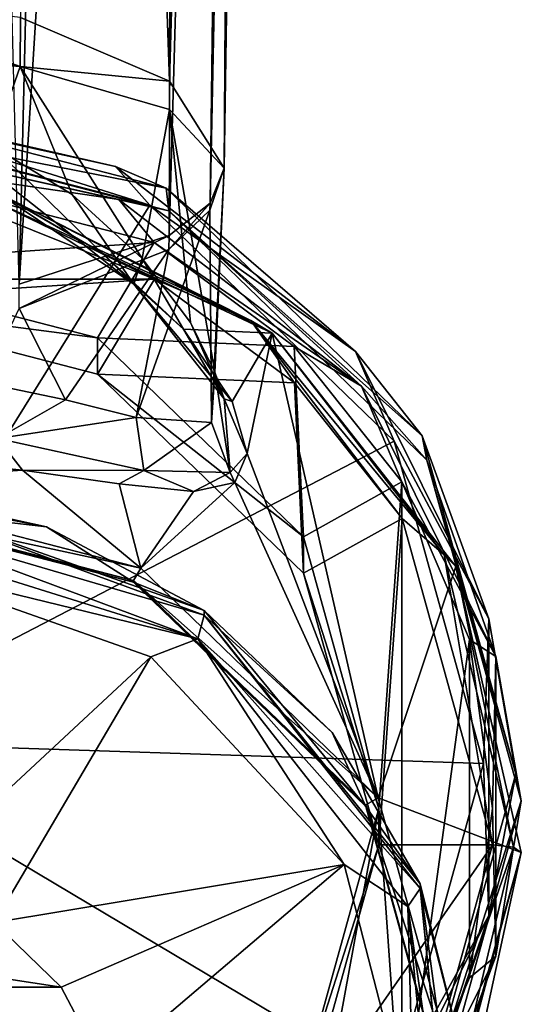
# Model space of a CAD drawing. Header units: metres. Extents: x -24 to 24, y -242 to 24.
# Tile 3 of 10: x 7 to 24, y -216 to -182. Entities that reach past the tile are written whole.
import ezdxf

# ---------------------------------------------------------------- set-up
doc = ezdxf.new("R2010")
doc.units = ezdxf.units.M
doc.layers.add('solid_10471032', color=7, linetype='CONTINUOUS')

msp = doc.modelspace()

# ---------------------------------------------------------------- linework, layer by layer
at = {"layer": 'solid_10471032'}
for points in [[(9.102831, -93.506592, 148.204285), (7.074371, -182.165863, 193.072708), (12.251135, -184.375931, 188.380798)], [(12.528943, -95.062393, 145.15097), (9.102831, -93.506592, 148.204285), (12.251135, -184.375931, 188.380798)], [(14.72824, -97.022491, 141.304184), (12.528943, -95.062393, 145.15097), (12.251135, -184.375931, 188.380798)], [(14.72824, -97.022491, 141.304184), (12.251135, -184.375931, 188.380798), (14.139192, -187.391785, 181.980881)], [(15.485623, -99.195305, 137.039963), (14.72824, -97.022491, 141.304184), (14.139192, -187.391785, 181.980881)], [(13.653281, -188.596252, 178.465332), (15.485623, -99.195305, 137.039963), (14.139192, -187.391785, 181.980881)], [(13.653281, -188.596252, 178.465332), (14.7268, -101.367844, 132.776245), (15.485623, -99.195305, 137.039963)], [(12.23005, -189.716141, 175.195587), (12.526928, -103.327164, 128.931), (14.7268, -101.367844, 132.776245)], [(13.653281, -188.596252, 178.465332), (12.23005, -189.716141, 175.195587), (14.7268, -101.367844, 132.776245)], [(7.037867, -191.408615, 170.257095), (9.101162, -104.882263, 125.879059), (12.526928, -103.327164, 128.931)], [(12.23005, -189.716141, 175.195587), (7.037867, -191.408615, 170.257095), (12.526928, -103.327164, 128.931)], [(7.037867, -191.408615, 170.257095), (4.783923, -105.880943, 123.919113), (9.101162, -104.882263, 125.879059)], [(-0.000001, -182.315811, 195.202225), (7.065751, -183.859482, 193.698593), (0, -181.356339, 194.790253)], [(7.065751, -183.859482, 193.698593), (7.074371, -182.165863, 193.072708), (0, -181.356339, 194.790253)], [(7.065751, -183.859482, 193.698593), (12.251135, -184.375931, 188.380798), (7.074371, -182.165863, 193.072708)], [(-0.000001, -182.315811, 195.202225), (0, -183.313004, 195.511932), (7.065751, -183.859482, 193.698593)], [(7.065751, -183.859482, 193.698593), (0, -183.313004, 195.511932), (6.096061, -186.620392, 194.922745)], [(7.065751, -183.859482, 193.698593), (6.096061, -186.620392, 194.922745), (8.875645, -188.300598, 193.530899)], [(12.241273, -185.353485, 188.744339), (12.251135, -184.375931, 188.380798), (7.065751, -183.859482, 193.698593)], [(7.065751, -183.859482, 193.698593), (8.875645, -188.300598, 193.530899), (11.294135, -190.513535, 191.477402)], [(12.241273, -185.353485, 188.744339), (7.065751, -183.859482, 193.698593), (11.294135, -190.513535, 191.477402)], [(12.241273, -185.353485, 188.744339), (14.139192, -187.391785, 181.980881), (12.251135, -184.375931, 188.380798)], [(12.127683, -188.085983, 208.73259), (0, -185.700378, 204.34758), (0, -184.947083, 207.891525)], [(10.378241, -187.334366, 209.431778), (12.127683, -188.085983, 208.73259), (0, -184.947083, 207.891525)], [(10.378241, -187.334366, 209.431778), (0, -184.947083, 207.891525), (0, -185.04631, 208.818695)], [(0, -185.04631, 208.818695), (0, -185.67421, 209.508102), (11.567273, -188.668045, 210.310287)], [(10.378241, -187.334366, 209.431778), (0, -185.04631, 208.818695), (11.567273, -188.668045, 210.310287)], [(12.241273, -185.353485, 188.744339), (11.294135, -190.513535, 191.477402), (12.974667, -192.74202, 188.964569)], [(12.241273, -185.353485, 188.744339), (13.817475, -194.457016, 186.377548), (14.139192, -187.391785, 181.980881)], [(12.241273, -185.353485, 188.744339), (12.974667, -192.74202, 188.964569), (13.817475, -194.457016, 186.377548)], [(11.567273, -188.668045, 210.310287), (0, -185.67421, 209.508102), (0, -207.25528, 218.351227)], [(12.222424, -188.86377, 205.195206), (0, -185.700378, 204.34758), (12.127683, -188.085983, 208.73259)], [(0, -186.156021, 203.70285), (0, -185.700378, 204.34758), (12.222424, -188.86377, 205.195206)], [(10.487661, -188.468201, 204.322388), (0, -186.937332, 203.589554), (0, -186.156021, 203.70285)], [(10.487661, -188.468201, 204.322388), (0, -186.156021, 203.70285), (12.222424, -188.86377, 205.195206)], [(5.946752, -187.424393, 195.406082), (11.012865, -191.40831, 193.20961), (6.096061, -186.620392, 194.922745)], [(11.012865, -191.40831, 193.20961), (8.875645, -188.300598, 193.530899), (6.096061, -186.620392, 194.922745)], [(0, -186.937332, 203.589554), (11.709051, -189.963669, 204.400467), (0, -190.7491, 204.610916)], [(10.487661, -188.468201, 204.322388), (11.709051, -189.963669, 204.400467), (0, -186.937332, 203.589554)], [(18.700943, -193.745346, 211.149597), (10.378241, -187.334366, 209.431778), (11.567273, -188.668045, 210.310287)], [(18.700943, -193.745346, 211.149597), (12.127683, -188.085983, 208.73259), (10.378241, -187.334366, 209.431778)], [(5.946752, -187.424393, 195.406082), (5.975156, -188.032623, 196.135193), (11.012865, -191.40831, 193.20961)], [(13.649966, -188.848328, 178.564316), (13.653281, -188.596252, 178.465332), (14.139192, -187.391785, 181.980881)], [(13.698465, -196.201309, 181.21048), (13.649966, -188.848328, 178.564316), (14.139192, -187.391785, 181.980881)], [(13.817475, -194.457016, 186.377548), (13.698465, -196.201309, 181.21048), (14.139192, -187.391785, 181.980881)], [(5.975156, -188.032623, 196.135193), (6.512548, -188.356125, 197.865784), (9.920469, -190.332474, 195.79895)], [(5.975156, -188.032623, 196.135193), (9.920469, -190.332474, 195.79895), (11.012865, -191.40831, 193.20961)], [(5.378115, -188.158157, 198.58194), (6.070652, -188.966125, 199.122437), (11.72711, -191.230667, 199.729218)], [(5.378115, -188.158157, 198.58194), (11.72711, -191.230667, 199.729218), (15.069144, -192.666092, 199.789841)], [(5.378115, -188.158157, 198.58194), (15.069144, -192.666092, 199.789841), (6.512548, -188.356125, 197.865784)], [(9.920469, -190.332474, 195.79895), (6.512548, -188.356125, 197.865784), (15.808911, -193.106201, 199.13858)], [(15.069144, -192.666092, 199.789841), (15.808911, -193.106201, 199.13858), (6.512548, -188.356125, 197.865784)], [(11.012865, -191.40831, 193.20961), (11.294135, -190.513535, 191.477402), (8.875645, -188.300598, 193.530899)], [(12.222424, -188.86377, 205.195206), (12.127683, -188.085983, 208.73259), (21.005663, -196.661484, 211.03038)], [(18.700943, -193.745346, 211.149597), (21.005663, -196.661484, 211.03038), (12.127683, -188.085983, 208.73259)], [(20.035055, -196.847321, 212.501923), (11.567273, -188.668045, 210.310287), (0, -207.25528, 218.351227)], [(18.898113, -194.946762, 206.058319), (11.709051, -189.963669, 204.400467), (10.487661, -188.468201, 204.322388)], [(18.898113, -194.946762, 206.058319), (10.487661, -188.468201, 204.322388), (12.222424, -188.86377, 205.195206)], [(18.700943, -193.745346, 211.149597), (11.567273, -188.668045, 210.310287), (20.035055, -196.847321, 212.501923)], [(12.222949, -190.204346, 175.385406), (12.23005, -189.716141, 175.195587), (13.653281, -188.596252, 178.465332)], [(12.222949, -190.204346, 175.385406), (13.653281, -188.596252, 178.465332), (13.649966, -188.848328, 178.564316)], [(11.72711, -191.230667, 199.729218), (6.070652, -188.966125, 199.122437), (-11.727068, -191.230652, 199.729218)], [(11.087111, -196.032974, 175.348114), (12.222949, -190.204346, 175.385406), (13.649966, -188.848328, 178.564316)], [(13.698465, -196.201309, 181.21048), (11.087111, -196.032974, 175.348114), (13.649966, -188.848328, 178.564316)], [(21.169861, -197.506332, 207.510971), (12.222424, -188.86377, 205.195206), (21.005663, -196.661484, 211.03038)], [(18.898113, -194.946762, 206.058319), (12.222424, -188.86377, 205.195206), (21.169861, -197.506332, 207.510971)], [(7.033549, -192.248077, 170.592361), (7.037867, -191.408615, 170.257095), (12.23005, -189.716141, 175.195587)], [(7.033549, -192.248077, 170.592361), (12.23005, -189.716141, 175.195587), (12.222949, -190.204346, 175.385406)], [(11.709051, -189.963669, 204.400467), (9.750152, -193.27269, 205.287109), (0, -190.7491, 204.610916)], [(11.709051, -189.963669, 204.400467), (16.570606, -193.5625, 205.364761), (9.750152, -193.27269, 205.287109)], [(18.898113, -194.946762, 206.058319), (16.570606, -193.5625, 205.364761), (11.709051, -189.963669, 204.400467)], [(8.643844, -195.416946, 172.625443), (7.033549, -192.248077, 170.592361), (12.222949, -190.204346, 175.385406)], [(11.087111, -196.032974, 175.348114), (8.643844, -195.416946, 172.625443), (12.222949, -190.204346, 175.385406)], [(12.733049, -192.962921, 192.666489), (9.920469, -190.332474, 195.79895), (15.808911, -193.106201, 199.13858)], [(11.012865, -191.40831, 193.20961), (9.920469, -190.332474, 195.79895), (12.733049, -192.962921, 192.666489)], [(0, -190.7491, 204.610916), (9.750152, -193.27269, 205.287109), (0, -192.001785, 199.935837)], [(11.012865, -191.40831, 193.20961), (14.143404, -195.385849, 188.307327), (11.294135, -190.513535, 191.477402)], [(14.143404, -195.385849, 188.307327), (12.974667, -192.74202, 188.964569), (11.294135, -190.513535, 191.477402)], [(0, -192.001785, 199.935837), (11.72711, -191.230667, 199.729218), (-11.727068, -191.230652, 199.729218)], [(0, -192.001785, 199.935837), (9.749959, -194.525253, 200.612), (11.72711, -191.230667, 199.729218)], [(9.749959, -194.525253, 200.612), (16.58349, -194.832825, 200.694412), (11.72711, -191.230667, 199.729218)], [(11.012865, -191.40831, 193.20961), (12.733049, -192.962921, 192.666489), (14.416489, -195.478912, 188.884583)], [(11.012865, -191.40831, 193.20961), (14.416489, -195.478912, 188.884583), (14.143404, -195.385849, 188.307327)], [(15.069144, -192.666092, 199.789841), (11.72711, -191.230667, 199.729218), (16.58349, -194.832825, 200.694412)], [(9.750152, -193.27269, 205.287109), (9.749959, -194.525253, 200.612), (0, -192.001785, 199.935837)], [(8.643844, -195.416946, 172.625443), (5.814425, -194.828949, 170.677979), (7.033549, -192.248077, 170.592361)], [(14.143404, -195.385849, 188.307327), (13.817475, -194.457016, 186.377548), (12.974667, -192.74202, 188.964569)], [(15.069144, -192.666092, 199.789841), (16.58349, -194.832825, 200.694412), (20.308722, -199.527237, 201.952271)], [(15.069144, -192.666092, 199.789841), (20.308722, -199.527237, 201.952271), (21.775543, -200.789108, 201.966385)], [(15.069144, -192.666092, 199.789841), (21.775543, -200.789108, 201.966385), (15.808911, -193.106201, 199.13858)], [(14.416489, -195.478912, 188.884583), (12.733049, -192.962921, 192.666489), (15.808911, -193.106201, 199.13858)], [(14.944213, -197.273056, 184.965469), (14.416489, -195.478912, 188.884583), (15.808911, -193.106201, 199.13858)], [(14.944213, -197.273056, 184.965469), (15.808911, -193.106201, 199.13858), (19.48559, -209.210541, 167.587555)], [(15.808911, -193.106201, 199.13858), (22.17812, -201.189957, 201.304626), (19.48559, -209.210541, 167.587555)], [(21.775543, -200.789108, 201.966385), (22.17812, -201.189957, 201.304626), (15.808911, -193.106201, 199.13858)], [(9.750152, -193.27269, 205.287109), (16.887377, -200.166718, 207.134369), (9.749959, -194.525253, 200.612)], [(16.570606, -193.5625, 205.364761), (16.887377, -200.166718, 207.134369), (9.750152, -193.27269, 205.287109)], [(16.570606, -193.5625, 205.364761), (20.301033, -198.254318, 206.621933), (16.887377, -200.166718, 207.134369)], [(18.898113, -194.946762, 206.058319), (20.301033, -198.254318, 206.621933), (16.570606, -193.5625, 205.364761)], [(23.319695, -203.009476, 213.631912), (18.700943, -193.745346, 211.149597), (20.035055, -196.847321, 212.501923)], [(23.319695, -203.009476, 213.631912), (21.005663, -196.661484, 211.03038), (18.700943, -193.745346, 211.149597)], [(9.749959, -194.525253, 200.612), (16.887512, -201.419601, 202.459335), (16.58349, -194.832825, 200.694412)], [(16.887377, -200.166718, 207.134369), (16.887512, -201.419601, 202.459335), (9.749959, -194.525253, 200.612)], [(14.354033, -197.929916, 181.517578), (13.698465, -196.201309, 181.21048), (13.817475, -194.457016, 186.377548)], [(14.143404, -195.385849, 188.307327), (14.354033, -197.929916, 181.517578), (13.817475, -194.457016, 186.377548)], [(6.279175, -196.759827, 170.647858), (5.814425, -194.828949, 170.677979), (8.643844, -195.416946, 172.625443)], [(16.887512, -201.419601, 202.459335), (20.308722, -199.527237, 201.952271), (16.58349, -194.832825, 200.694412)], [(23.565561, -204.308578, 208.566803), (20.301033, -198.254318, 206.621933), (18.898113, -194.946762, 206.058319)], [(23.565561, -204.308578, 208.566803), (18.898113, -194.946762, 206.058319), (21.169861, -197.506332, 207.510971)], [(6.279175, -196.759827, 170.647858), (8.643844, -195.416946, 172.625443), (11.087111, -196.032974, 175.348114)], [(14.143404, -195.385849, 188.307327), (14.416489, -195.478912, 188.884583), (14.944213, -197.273056, 184.965469)], [(14.143404, -195.385849, 188.307327), (14.944213, -197.273056, 184.965469), (14.354033, -197.929916, 181.517578)], [(11.352802, -197.861084, 175.05365), (6.279175, -196.759827, 170.647858), (11.087111, -196.032974, 175.348114)], [(11.352802, -197.861084, 175.05365), (11.087111, -196.032974, 175.348114), (13.698465, -196.201309, 181.21048)], [(14.354033, -197.929916, 181.517578), (11.352802, -197.861084, 175.05365), (13.698465, -196.201309, 181.21048)], [(23.134478, -208.020416, 215.495743), (20.035055, -196.847321, 212.501923), (0, -207.25528, 218.351227)], [(6.279175, -196.759827, 170.647858), (7.147932, -197.853882, 169.840866), (3.575821, -197.502014, 168.140945)], [(11.352802, -197.861084, 175.05365), (7.147932, -197.853882, 169.840866), (6.279175, -196.759827, 170.647858)], [(23.319695, -203.009476, 213.631912), (20.035055, -196.847321, 212.501923), (23.134478, -208.020416, 215.495743)], [(21.169861, -197.506332, 207.510971), (21.005663, -196.661484, 211.03038), (24.25523, -208.375839, 214.169235)], [(23.319695, -203.009476, 213.631912), (24.25523, -208.375839, 214.169235), (21.005663, -196.661484, 211.03038)], [(3.575821, -197.502014, 168.140945), (7.147932, -197.853882, 169.840866), (0, -198.343842, 164.675827)], [(14.354033, -197.929916, 181.517578), (14.944213, -197.273056, 184.965469), (14.508518, -198.282913, 180.983704)], [(14.508518, -198.282913, 180.983704), (14.944213, -197.273056, 184.965469), (19.48559, -209.210541, 167.587555)], [(24.444849, -209.312286, 210.674362), (21.169861, -197.506332, 207.510971), (24.25523, -208.375839, 214.169235)], [(23.565561, -204.308578, 208.566803), (21.169861, -197.506332, 207.510971), (24.444849, -209.312286, 210.674362)], [(7.147932, -197.853882, 169.840866), (11.250048, -201.255585, 165.456024), (0, -198.343842, 164.675827)], [(7.147932, -197.853882, 169.840866), (10.500057, -198.328644, 172.850906), (11.250048, -201.255585, 165.456024)], [(11.352802, -197.861084, 175.05365), (10.500057, -198.328644, 172.850906), (7.147932, -197.853882, 169.840866)], [(11.352802, -197.861084, 175.05365), (13.07597, -198.591553, 176.850266), (10.500057, -198.328644, 172.850906)], [(14.354033, -197.929916, 181.517578), (13.07597, -198.591553, 176.850266), (11.352802, -197.861084, 175.05365)], [(14.354033, -197.929916, 181.517578), (14.508518, -198.282913, 180.983704), (13.07597, -198.591553, 176.850266)], [(20.301033, -198.254318, 206.621933), (19.5, -209.584641, 209.657883), (16.887377, -200.166718, 207.134369)], [(20.301033, -198.254318, 206.621933), (20.301041, -220.914963, 212.693832), (19.5, -209.584641, 209.657883)], [(20.301033, -198.254318, 206.621933), (22.646275, -203.71936, 208.086288), (20.301041, -220.914963, 212.693832)], [(23.565561, -204.308578, 208.566803), (22.646275, -203.71936, 208.086288), (20.301033, -198.254318, 206.621933)], [(0, -198.826813, 164.805237), (0, -198.343842, 164.675827), (11.250048, -201.255585, 165.456024)], [(0, -198.891571, 164.563766), (7.984661, -199.823074, 164.81337), (1.90812, -198.486832, 164.455322)], [(1.90812, -198.650238, 163.845505), (1.90812, -198.486832, 164.455322), (7.984661, -199.823074, 164.81337)], [(10.500057, -198.328644, 172.850906), (13.07597, -198.591553, 176.850266), (11.250048, -201.255585, 165.456024)], [(14.508518, -198.282913, 180.983704), (19.48559, -209.210541, 167.587555), (11.250048, -201.255585, 165.456024)], [(13.07597, -198.591553, 176.850266), (14.508518, -198.282913, 180.983704), (11.250048, -201.255585, 165.456024)], [(11.000047, -201.673843, 165.5681), (0, -198.826813, 164.805237), (11.250048, -201.255585, 165.456024)], [(0, -198.891571, 164.563766), (0, -198.826813, 164.805237), (11.000047, -201.673843, 165.5681)], [(0, -198.891571, 164.563766), (11.000047, -201.673843, 165.5681), (10.999543, -201.738327, 165.326553)], [(0, -198.891571, 164.563766), (10.999543, -201.738327, 165.326553), (7.984661, -199.823074, 164.81337)], [(1.90812, -198.650238, 163.845505), (7.984661, -199.823074, 164.81337), (13.448728, -202.718185, 165.589111)], [(13.448955, -202.881744, 164.97934), (1.90812, -198.650238, 163.845505), (13.448728, -202.718185, 165.589111)], [(1.981554, -199.516708, 162.538269), (1.90812, -198.650238, 163.845505), (13.448955, -202.881744, 164.97934)], [(1.981554, -199.516708, 162.538269), (13.448955, -202.881744, 164.97934), (13.232041, -203.701462, 163.65947)], [(2.06716, -200.213745, 162.153488), (1.981554, -199.516708, 162.538269), (13.232041, -203.701462, 163.65947)], [(16.887512, -201.419601, 202.459335), (19.5, -210.837326, 204.982803), (20.308722, -199.527237, 201.952271)], [(19.5, -210.837326, 204.982803), (23.44241, -210.837326, 204.982803), (20.308722, -199.527237, 201.952271)], [(21.775543, -200.789108, 201.966385), (20.308722, -199.527237, 201.952271), (23.44241, -210.837326, 204.982803)], [(10.999543, -201.738327, 165.326553), (13.448728, -202.718185, 165.589111), (7.984661, -199.823074, 164.81337)], [(2.06716, -200.213745, 162.153488), (13.232041, -203.701462, 163.65947), (2.178041, -201.01033, 162.002792)], [(16.887377, -200.166718, 207.134369), (19.5, -209.584641, 209.657883), (16.887512, -201.419601, 202.459335)], [(21.775543, -200.789108, 201.966385), (23.44241, -210.837326, 204.982803), (24.169031, -210.918335, 204.680511)], [(21.775543, -200.789108, 201.966385), (24.169031, -210.918335, 204.680511), (22.17812, -201.189957, 201.304626)], [(2.178041, -201.01033, 162.002792), (11.598739, -204.326965, 162.891479), (3.244394, -212.087769, 161.732727)], [(13.232041, -203.701462, 163.65947), (11.598739, -204.326965, 162.891479), (2.178041, -201.01033, 162.002792)], [(11.000047, -201.673843, 165.5681), (11.250048, -201.255585, 165.456024), (19.48559, -209.210541, 167.587555)], [(22.17812, -201.189957, 201.304626), (24.440844, -211.110626, 203.96286), (19.48559, -209.210541, 167.587555)], [(24.169031, -210.918335, 204.680511), (24.440844, -211.110626, 203.96286), (22.17812, -201.189957, 201.304626)], [(10.999543, -201.738327, 165.326553), (11.000047, -201.673843, 165.5681), (19.05225, -209.51622, 167.410629)], [(19.052576, -209.452026, 167.652252), (11.000047, -201.673843, 165.5681), (19.48559, -209.210541, 167.587555)], [(19.05225, -209.51622, 167.410629), (11.000047, -201.673843, 165.5681), (19.052576, -209.452026, 167.652252)], [(19.5, -209.584641, 209.657883), (19.5, -210.837326, 204.982803), (16.887512, -201.419601, 202.459335)], [(10.999543, -201.738327, 165.326553), (19.05225, -209.51622, 167.410629), (13.448728, -202.718185, 165.589111)], [(13.232041, -203.701462, 163.65947), (13.448955, -202.881744, 164.97934), (20.941633, -212.357758, 167.518433)], [(13.448955, -202.881744, 164.97934), (13.448728, -202.718185, 165.589111), (17.881065, -206.950119, 166.723053)], [(19.05225, -209.51622, 167.410629), (17.881065, -206.950119, 166.723053), (13.448728, -202.718185, 165.589111)], [(13.448955, -202.881744, 164.97934), (17.881065, -206.950119, 166.723053), (20.94154, -212.194199, 168.128204)], [(20.941633, -212.357758, 167.518433), (13.448955, -202.881744, 164.97934), (20.94154, -212.194199, 168.128204)], [(23.319695, -213.291901, 216.387085), (23.319695, -203.009476, 213.631912), (23.134478, -208.020416, 215.495743)], [(23.319695, -213.291901, 216.387085), (24.25523, -208.375839, 214.169235), (23.319695, -203.009476, 213.631912)], [(13.232041, -203.701462, 163.65947), (18.306067, -211.52626, 164.820526), (11.598739, -204.326965, 162.891479)], [(13.232041, -203.701462, 163.65947), (20.941633, -212.357758, 167.518433), (20.512196, -212.982437, 166.146301)], [(13.232041, -203.701462, 163.65947), (20.512196, -212.982437, 166.146301), (18.306067, -211.52626, 164.820526)], [(22.646275, -203.71936, 208.086288), (22.646278, -215.449921, 211.229477), (20.301041, -220.914963, 212.693832)], [(22.646275, -203.71936, 208.086288), (23.44622, -209.584641, 209.657883), (22.646278, -215.449921, 211.229477)], [(23.565561, -204.308578, 208.566803), (23.44622, -209.584641, 209.657883), (22.646275, -203.71936, 208.086288)], [(11.598739, -204.326965, 162.891479), (6.171745, -213.528381, 162.118744), (3.244394, -212.087769, 161.732727)], [(11.598739, -204.326965, 162.891479), (18.306067, -211.52626, 164.820526), (6.171745, -213.528381, 162.118744)], [(23.565561, -214.699402, 211.351028), (23.44622, -209.584641, 209.657883), (23.565561, -204.308578, 208.566803)], [(23.565561, -214.699402, 211.351028), (23.565561, -204.308578, 208.566803), (24.444849, -209.312286, 210.674362)], [(19.05225, -209.51622, 167.410629), (20.94154, -212.194199, 168.128204), (17.881065, -206.950119, 166.723053)], [(11.567245, -227.372772, 220.681183), (0, -207.25528, 218.351227), (0, -218.711273, 220.652618)], [(20.035034, -219.193512, 218.489563), (23.134478, -208.020416, 215.495743), (0, -207.25528, 218.351227)], [(11.567245, -227.372772, 220.681183), (20.035034, -219.193512, 218.489563), (0, -207.25528, 218.351227)], [(23.319695, -213.291901, 216.387085), (23.134478, -208.020416, 215.495743), (20.035034, -219.193512, 218.489563)], [(24.444849, -209.312286, 210.674362), (24.25523, -208.375839, 214.169235), (21.005659, -220.090195, 217.30809)], [(23.319695, -213.291901, 216.387085), (21.005659, -220.090195, 217.30809), (24.25523, -208.375839, 214.169235)], [(19.05225, -209.51622, 167.410629), (19.052576, -209.452026, 167.652252), (22, -220.077179, 170.499252)], [(19.05225, -209.51622, 167.410629), (22, -220.077179, 170.499252), (22, -220.141876, 170.257782)], [(19.05225, -209.51622, 167.410629), (22, -220.141876, 170.257782), (20.94154, -212.194199, 168.128204)], [(19.052576, -209.452026, 167.652252), (19.48559, -209.210541, 167.587555), (22.5, -220.077179, 170.499252)], [(22, -220.077179, 170.499252), (19.052576, -209.452026, 167.652252), (22.5, -220.077179, 170.499252)], [(24.440844, -211.110626, 203.96286), (22.5, -220.077179, 170.499252), (19.48559, -209.210541, 167.587555)], [(21.169861, -221.11824, 213.837769), (24.444849, -209.312286, 210.674362), (21.005659, -220.090195, 217.30809)], [(23.565561, -214.699402, 211.351028), (24.444849, -209.312286, 210.674362), (21.169861, -221.11824, 213.837769)], [(16.570616, -225.606796, 213.951004), (16.887377, -219.002563, 212.181412), (19.5, -209.584641, 209.657883)], [(20.301041, -220.914963, 212.693832), (16.570616, -225.606796, 213.951004), (19.5, -209.584641, 209.657883)], [(16.887377, -219.002563, 212.181412), (19.5, -210.837326, 204.982803), (19.5, -209.584641, 209.657883)], [(23.565561, -214.699402, 211.351028), (22.646278, -215.449921, 211.229477), (23.44622, -209.584641, 209.657883)], [(16.887377, -219.002563, 212.181412), (16.887512, -220.255066, 207.506287), (19.5, -210.837326, 204.982803)], [(16.887512, -220.255066, 207.506287), (20.308701, -222.147461, 208.013351), (23.44241, -210.837326, 204.982803)], [(16.887512, -220.255066, 207.506287), (23.44241, -210.837326, 204.982803), (19.5, -210.837326, 204.982803)], [(24.169031, -210.918335, 204.680511), (23.44241, -210.837326, 204.982803), (20.308701, -222.147461, 208.013351)], [(21.775543, -221.047562, 207.394623), (24.169031, -210.918335, 204.680511), (20.308701, -222.147461, 208.013351)], [(24.440844, -211.110626, 203.96286), (21.166393, -222.914642, 207.125732), (22.5, -220.077179, 170.499252)], [(21.775543, -221.047562, 207.394623), (21.166393, -222.914642, 207.125732), (24.440844, -211.110626, 203.96286)], [(21.775543, -221.047562, 207.394623), (24.440844, -211.110626, 203.96286), (24.169031, -210.918335, 204.680511)], [(18.306067, -211.52626, 164.820526), (8.494348, -215.771774, 162.719864), (6.171745, -213.528381, 162.118744)], [(18.306067, -211.52626, 164.820526), (9.986082, -218.599457, 163.477539), (8.494348, -215.771774, 162.719864)], [(18.306067, -211.52626, 164.820526), (20.730928, -220.924057, 167.338654), (9.986082, -218.599457, 163.477539)], [(20.512196, -212.982437, 166.146301), (20.730928, -220.924057, 167.338654), (18.306067, -211.52626, 164.820526)], [(20.941633, -212.357758, 167.518433), (20.94154, -212.194199, 168.128204), (22.395308, -218.048096, 169.696747)], [(22, -220.141876, 170.257782), (22.395308, -218.048096, 169.696747), (20.94154, -212.194199, 168.128204)], [(20.512196, -212.982437, 166.146301), (20.941633, -212.357758, 167.518433), (22.130846, -224.225983, 170.698502)], [(20.941633, -212.357758, 167.518433), (22.395308, -218.048096, 169.696747), (22.130802, -224.062637, 171.308334)], [(22.130846, -224.225983, 170.698502), (20.941633, -212.357758, 167.518433), (22.130802, -224.062637, 171.308334)], [(18.700943, -222.55603, 218.8694), (23.319695, -213.291901, 216.387085), (20.035034, -219.193512, 218.489563)], [(18.700943, -222.55603, 218.8694), (21.005659, -220.090195, 217.30809), (23.319695, -213.291901, 216.387085)], [(20.512196, -212.982437, 166.146301), (22.130846, -224.225983, 170.698502), (21.638931, -224.575653, 169.252686)], [(20.512196, -212.982437, 166.146301), (21.638931, -224.575653, 169.252686), (20.730928, -220.924057, 167.338654)], [(-8.494348, -215.771774, 162.719864), (-6.171745, -213.528381, 162.118744), (8.494348, -215.771774, 162.719864)], [(-6.171745, -213.528381, 162.118744), (6.171745, -213.528381, 162.118744), (8.494348, -215.771774, 162.719864)], [(18.898113, -224.061203, 213.859512), (22.646278, -215.449921, 211.229477), (23.565561, -214.699402, 211.351028)], [(18.898113, -224.061203, 213.859512), (23.565561, -214.699402, 211.351028), (21.169861, -221.11824, 213.837769)], [(18.898113, -224.061203, 213.859512), (20.301041, -220.914963, 212.693832), (22.646278, -215.449921, 211.229477)], [(-9.986082, -218.599457, 163.477539), (-8.494348, -215.771774, 162.719864), (9.986082, -218.599457, 163.477539)], [(-8.494348, -215.771774, 162.719864), (8.494348, -215.771774, 162.719864), (9.986082, -218.599457, 163.477539)]]:
    msp.add_3dface(points, dxfattribs=at)

doc.saveas('drawing.dxf')
